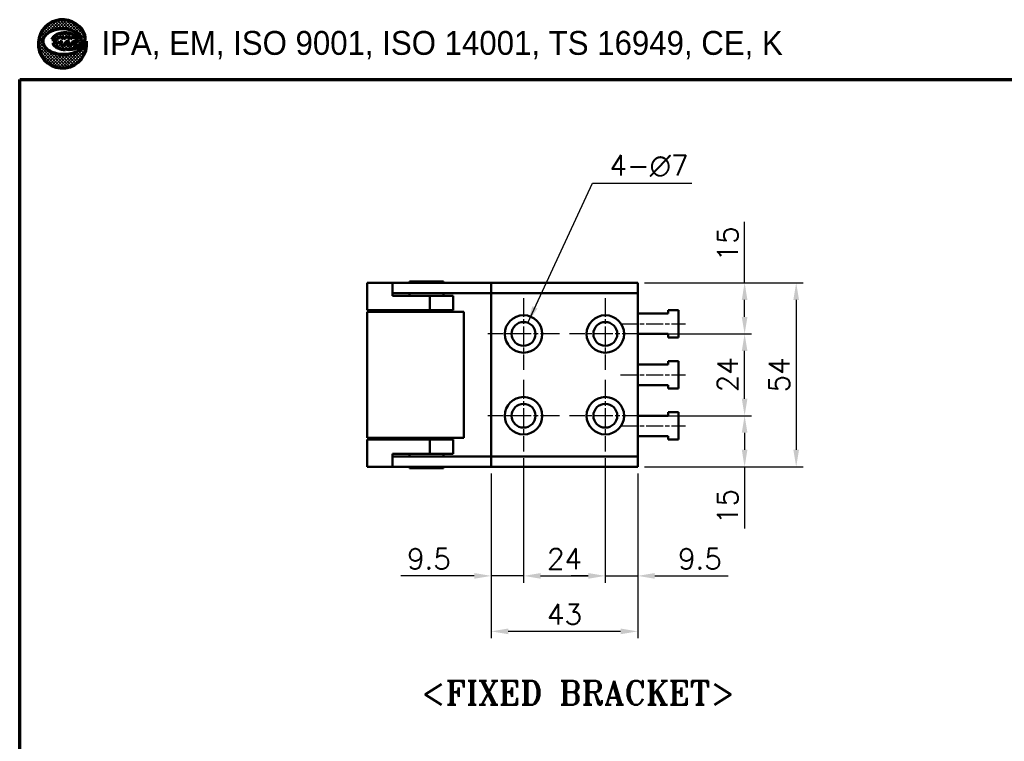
# Model space of a CAD drawing. Header units: millimetres. Extents: x 20 to 820, y -661 to 861.
# Tile 7 of 11: x 20 to 309, y 380 to 592. Entities that reach past the tile are written whole.
import ezdxf

# ---------------------------------------------------------------- set-up
doc = ezdxf.new("R2010")
doc.units = ezdxf.units.MM
doc.header["$LTSCALE"] = 2
doc.linetypes.add('CHAIN', pattern=[0.35429999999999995, 0.2362, -0.0295, 0.0591, -0.0295])
doc.layers.get('0').update_dxf_attribs({"lineweight": 25})
for name, color, linetype, lineweight in [('D', 7, 'Continuous', 25), ('경계(ISO)', 7, 'Continuous', 70), ('기호(ISO)', 7, 'Continuous', 25), ('스케치 형상(ISO)', 7, 'Continuous', 25), ('외형선(ISO)', 7, 'Continuous', 50), ('중심 표식(ISO)', 1, 'CHAIN', 25), ('중심선(ISO)', 1, 'CHAIN', 25), ('치수(ISO)', 7, 'Continuous', 25)]:
    doc.layers.add(name, color=color, linetype=linetype, lineweight=lineweight)
doc.styles.add('주 문자 (ISO)', font='tahoma.ttf')
doc.styles.add('한신치수', font='RomanS.shx')
doc.dimstyles.new('한신체인', dxfattribs={"dimscale": 2, "dimtxt": 3, "dimasz": 2.5, "dimexe": 1, "dimexo": 1, "dimgap": 1, "dimtad": 1, "dimrnd": 1e-08, "dimdsep": 46, "dimtxsty": '한신치수', "dimcen": 0.09, "dimdle": 10, "dimclrd": 3, "dimclre": 3, "dimclrt": 3, "dimazin": 2, "dimtfac": 1.168400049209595, "dimtmove": 0, "dimatfit": 3, "dimfxl": 0, "dimtolj": 1, "dimlwd": -1, "dimlwe": -1, "dimarcsym": 0})
doc.dimstyles.new('한신체인$7', dxfattribs={"dimscale": 2, "dimtxt": 3, "dimasz": 2.5, "dimexe": 1, "dimexo": 1, "dimgap": 1, "dimtad": 1, "dimrnd": 1e-08, "dimdsep": 46, "dimtxsty": '한신치수', "dimcen": 0.09, "dimdle": 10, "dimclrd": 3, "dimclre": 3, "dimclrt": 3, "dimazin": 2, "dimtfac": 1.168400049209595, "dimtmove": 0, "dimatfit": 3, "dimfxl": 0, "dimtolj": 1, "dimlwd": 25, "dimlwe": -1, "dimarcsym": 0})
pattern_1 = [(45, (0, 0), (-0.2245064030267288, 0.2245064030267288), []), (135, (0, 0), (-0.2245064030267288, -0.2245064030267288), [])]

# ---------------------------------------------------------------- blocks, each defined once
blk = doc.blocks.new('경계 도면틀')
at = {"layer": '경계(ISO)', "lineweight": 25}
h = blk.add_hatch(dxfattribs=at)
h.set_pattern_fill('ANSI37', color=256, scale=2.54, style=0)
h.set_pattern_definition(pattern_1)
edge = h.paths.add_edge_path()
edge.add_line((19.81047347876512, 292.6326418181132), (19.79857092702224, 292.6207392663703))
edge.add_arc((18.15139350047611, 292.930926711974), 1.676129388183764, 308.7112019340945, 349.3352671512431, ccw=False)
edge.add_arc((16.63447834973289, 294.8235878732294), 4.101659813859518, 285.46382553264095, 308.7112019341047, ccw=False)
edge.add_arc((16.43263097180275, 295.5532145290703), 4.858691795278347, 262.9720148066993, 285.4638255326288, ccw=False)
edge.add_arc((16.31207947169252, 294.5753501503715), 3.873424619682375, 233.28355094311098, 262.9720148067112, ccw=False)
edge.add_arc((14.91409908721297, 292.7009388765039), 1.535098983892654, 191.6245673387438, 233.2835509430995, ccw=False)
edge.add_arc((14.52716886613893, 292.6213405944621), 1.140066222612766, 142.7466208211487, 191.6245673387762, ccw=False)
edge.add_arc((15.6426153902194, 291.7730315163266), 2.541440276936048, 113.76810811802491, 142.7466208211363, ccw=False)
edge.add_arc((16.14456292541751, 290.633246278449), 3.786856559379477, 96.1155883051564, 113.76810811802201, ccw=False)
edge.add_arc((16.2152321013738, 289.9736765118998), 4.450201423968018, 76.12566468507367, 96.115588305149, ccw=False)
edge.add_arc((16.55634841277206, 291.3547160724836), 3.027657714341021, 46.815064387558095, 76.1256646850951, ccw=False)
edge.add_arc((17.71128142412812, 292.585242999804), 1.340036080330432, 0.5476667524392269, 46.81506438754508, ccw=False)
edge.add_arc((18.4783183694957, 292.5925750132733), 0.5729640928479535, -90, 0.5476667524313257, ccw=False)
edge.add_line((18.4783183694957, 292.0196109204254), (18.03365811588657, 292.0196109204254))
edge.add_line((18.03365811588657, 292.0196109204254), (18.23838297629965, 292.3000615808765))
edge.add_arc((18.01534613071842, 292.3863306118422), 0.2391396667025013, 338.8538918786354, 505.8085891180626)
edge.add_line((17.8175382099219, 292.5207173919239), (17.47709640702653, 292.0196109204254))
edge.add_line((17.47709640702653, 292.0196109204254), (17.03243615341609, 292.0196109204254))
edge.add_line((17.03243615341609, 292.0196109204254), (17.23716101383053, 292.3000615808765))
edge.add_arc((17.01138058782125, 292.3810180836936), 0.2398556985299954, 340.274045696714, 505.808589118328)
edge.add_line((16.8129803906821, 292.51580724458), (16.47587444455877, 292.0196109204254))
edge.add_line((16.47587444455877, 292.0196109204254), (15.99292660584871, 292.0196109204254))
edge.add_line((15.99292660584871, 292.0196109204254), (16.22391209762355, 292.3360357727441))
edge.add_arc((16.01502655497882, 292.3684582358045), 0.2113868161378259, 351.1771591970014, 476.5650511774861)
edge.add_arc((15.51976706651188, 292.8580716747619), 0.5009055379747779, 270.5301886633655, 323.1301023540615, ccw=False)
edge.add_line((15.52440214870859, 292.3571875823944), (14.91364773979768, 292.3543617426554))
edge.add_arc((15.39018631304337, 292.3399047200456), 0.4767578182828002, 178.2623182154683, 231.3171514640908)
edge.add_arc((17.01802832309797, 294.3730306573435), 3.081267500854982, 231.3171514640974, 242.4725885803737)
edge.add_arc((16.51978772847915, 293.4170363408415), 2.00322815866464, 242.4725885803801, 275.756318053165)
edge.add_arc((16.86749715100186, 289.9677466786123), 1.463542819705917, 86.25628827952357, 95.7563180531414, ccw=False)
edge.add_arc((17.19248622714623, 294.934474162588), 3.513805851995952, 266.2562882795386, 298.2348941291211)
edge.add_arc((18.16148453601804, 293.1299397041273), 1.465562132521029, 298.2348941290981, 385.769475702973)
edge.add_arc((16.28821602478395, 292.2255972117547), 3.545699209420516, 25.76947570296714, 366.5920624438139)
h = blk.add_hatch(dxfattribs=at)
h.set_pattern_fill('ANSI37', color=256, scale=2.54, style=0)
h.set_pattern_definition(pattern_1)
edge = h.paths.add_edge_path()
edge.add_line((18.12690101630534, 293.4330375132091), (17.86168296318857, 293.5849738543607))
edge.add_line((17.86168296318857, 293.5849738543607), (17.55212519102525, 293.7046355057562))
edge.add_line((17.55212519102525, 293.7046355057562), (17.21016339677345, 293.7872145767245))
edge.add_line((17.21016339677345, 293.7872145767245), (16.84735151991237, 293.8303349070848))
edge.add_line((16.84735151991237, 293.8303349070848), (16.47693664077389, 293.8318709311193))
edge.add_line((16.47693664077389, 293.8318709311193), (16.11334314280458, 293.7919596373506))
edge.add_line((16.11334314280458, 293.7919596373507), (15.76927683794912, 293.7121175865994))
edge.add_line((15.76927683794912, 293.7121175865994), (15.45785061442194, 293.5954467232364))
edge.add_line((15.45785061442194, 293.5954467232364), (15.18811167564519, 293.4454642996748))
edge.add_line((15.18811167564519, 293.4454642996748), (14.9722938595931, 293.2682444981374))
edge.add_line((14.9722938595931, 293.2682444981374), (14.81725830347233, 293.0699836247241))
edge.add_line((14.81725830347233, 293.0699836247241), (14.72882466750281, 292.8580904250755))
edge.add_line((14.72882466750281, 292.8580904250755), (15.31139322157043, 292.8580904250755))
edge.add_arc((15.31139322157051, 293.1672913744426), 0.3092009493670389, 270, 320.7035197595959)
edge.add_arc((15.9599786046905, 292.7189499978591), 0.4809270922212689, 103.32792332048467, 148.3279233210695, ccw=False)
edge.add_arc((15.95955378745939, 292.7207431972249), 0.4790842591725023, 18.736508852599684, 103.32792332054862, ccw=False)
edge.add_arc((16.95684854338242, 292.579809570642), 0.6184018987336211, 106.526616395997, 151.5266163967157, ccw=False)
edge.add_arc((16.93057143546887, 292.6683685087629), 0.5260267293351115, 23.55147854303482, 106.5266163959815, ccw=False)
edge.add_line((17.41278089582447, 292.8785545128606), (17.41775811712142, 292.8835317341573))
edge.add_arc((17.90371058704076, 292.6092919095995), 0.5579939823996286, 62.412483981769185, 150.5624563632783, ccw=False)
edge.add_arc((17.85725572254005, 292.5203847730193), 0.6583061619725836, 8.858454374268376, 62.41248398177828, ccw=False)
edge.add_arc((18.54638145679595, 292.6277870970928), 0.03913884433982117, 188.8584543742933, 372.6514405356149)
edge.add_line((18.584570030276, 292.6363592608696), (18.57203873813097, 292.8417184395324))
edge.add_line((18.57203873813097, 292.8417184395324), (18.48890675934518, 293.0542456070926))
edge.add_line((18.48890675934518, 293.0542456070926), (18.37573150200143, 293.2046875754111))
edge.add_line((18.37573150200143, 293.2046875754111), (18.26005146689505, 293.3203676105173))
edge.add_line((18.26005146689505, 293.3203676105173), (18.12690101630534, 293.4330375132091))
at = {"color": 7}
for p, q in [((17.41278089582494, 292.8785545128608), (17.41775811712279, 292.8835317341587)), ((18.37573150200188, 293.2046875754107), (18.26005146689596, 293.3203676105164)), ((19.79857092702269, 292.6207392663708), (19.81047347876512, 292.6326418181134)), ((19.80798373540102, 292.6536371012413), (19.80493556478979, 292.6566852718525))]:
    blk.add_line(p, q, dxfattribs=at)
at = {"layer": 'D', "color": 7}
for p, q in [((15.18811167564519, 293.4454642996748), (14.9722938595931, 293.2682444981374)), ((15.45785061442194, 293.5954467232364), (15.18811167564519, 293.4454642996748)), ((15.76927683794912, 293.7121175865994), (15.45785061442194, 293.5954467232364)), ((16.11334314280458, 293.7919596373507), (15.76927683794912, 293.7121175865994)), ((16.47693664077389, 293.8318709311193), (16.11334314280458, 293.7919596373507)), ((16.84735151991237, 293.8303349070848), (16.47693664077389, 293.8318709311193)), ((17.21016339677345, 293.7872145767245), (16.84735151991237, 293.8303349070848)), ((17.55212519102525, 293.7046355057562), (17.21016339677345, 293.7872145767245)), ((17.86168296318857, 293.5849738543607), (17.55212519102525, 293.7046355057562)), ((18.12690101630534, 293.4330375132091), (17.86168296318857, 293.5849738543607)), ((18.33889979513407, 293.2536473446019), (18.12690101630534, 293.4330375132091)), ((14.81725830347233, 293.0699836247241), (14.72882466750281, 292.8580904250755)), ((14.72882466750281, 292.8580904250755), (15.31139322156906, 292.8580904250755)), ((14.9722938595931, 293.2682444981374), (14.81725830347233, 293.0699836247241)), ((14.91364773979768, 292.3543617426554), (15.51976706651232, 292.3571661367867)), ((16.22391209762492, 292.3360357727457), (15.99292660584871, 292.0196109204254)), ((15.99292660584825, 292.0196109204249), (16.22247980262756, 292.3340736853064)), ((15.99292660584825, 292.0196109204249), (16.47587444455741, 292.0196109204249)), ((15.99292660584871, 292.0196109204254), (16.47587444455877, 292.0196109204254)), ((16.47587444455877, 292.0196109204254), (16.81298039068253, 292.51580724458)), ((16.47587444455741, 292.0196109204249), (16.81298039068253, 292.5158072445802)), ((17.03243615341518, 292.0196109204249), (17.23716101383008, 292.3000615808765)), ((17.23716101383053, 292.3000615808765), (17.03243615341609, 292.0196109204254)), ((17.03243615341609, 292.0196109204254), (17.47709640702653, 292.0196109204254)), ((17.03243615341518, 292.0196109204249), (17.47709640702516, 292.0196109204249)), ((17.47709640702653, 292.0196109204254), (17.81753820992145, 292.5207173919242)), ((17.47709640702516, 292.0196109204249), (17.81753820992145, 292.5207173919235)), ((18.03365811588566, 292.0196109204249), (18.23838297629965, 292.3000615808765)), ((18.23838297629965, 292.3000615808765), (18.03365811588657, 292.0196109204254)), ((18.03365811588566, 292.0196109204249), (18.47831836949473, 292.0196109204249)), ((18.03365811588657, 292.0196109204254), (18.47831836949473, 292.0196109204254)), ((18.48890675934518, 293.0542456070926), (18.33889979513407, 293.2536473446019)), ((18.57203873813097, 292.8417184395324), (18.48890675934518, 293.0542456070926)), ((18.58532897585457, 292.6239218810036), (18.57203873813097, 292.8417184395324))]:
    blk.add_line(p, q, dxfattribs=at)
for centre, radius, start, end in [((16.28821602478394, 292.2255972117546), 3.545699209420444, 25.76947570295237, 187.1352691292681), ((15.64261539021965, 291.7730315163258), 2.541440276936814, 113.7681081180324, 142.7466208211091), ((16.14456292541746, 290.6332462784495), 3.786856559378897, 96.11558830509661, 113.7681081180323), ((16.21523210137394, 289.973676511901), 4.450201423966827, 76.12566468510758, 96.1155883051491), ((16.55634841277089, 291.3547160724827), 3.027657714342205, 46.81506438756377, 76.12566468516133), ((17.71128142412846, 292.5852429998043), 1.340036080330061, 0.5476667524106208, 46.81506438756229), ((18.16148453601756, 293.1299397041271), 1.465562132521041, 298.2348941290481, 25.76947570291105), ((14.52716886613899, 292.6213405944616), 1.140066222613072, 142.7466208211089, 191.6245673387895), ((14.91409908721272, 292.7009388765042), 1.535098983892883, 191.6245673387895, 233.2835509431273), ((15.39018631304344, 292.3399047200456), 0.4767578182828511, 178.2623182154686, 231.3171514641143), ((15.31139322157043, 293.1672913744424), 0.3092009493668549, 270, 320.7035197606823), ((15.51976706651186, 292.8580716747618), 0.5009055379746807, 270, 323.1301023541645), ((15.95997860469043, 292.7189499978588), 0.4809270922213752, 103.3279233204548, 148.327923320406), ((15.95955378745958, 292.720743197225), 0.4790842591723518, 18.73650885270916, 103.3279233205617), ((16.01502655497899, 292.3684582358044), 0.2113868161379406, 351.1771591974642, 116.5650511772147), ((16.95684854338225, 292.5798095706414), 0.618401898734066, 106.526616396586, 151.5266163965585), ((16.93057143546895, 292.6683685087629), 0.5260267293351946, 23.0863403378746, 106.5266163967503), ((17.01138058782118, 292.3810180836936), 0.2398556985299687, 340.2740456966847, 145.808589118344), ((17.90371058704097, 292.6092919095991), 0.5579939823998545, 62.4124839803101, 152.4124839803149), ((17.87055481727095, 292.519567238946), 0.5779998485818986, 142.8269931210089, 142.964700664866), ((17.87055481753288, 292.519567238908), 0.577999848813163, 142.0988733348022, 142.8269931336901), ((18.01534613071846, 292.3863306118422), 0.239139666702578, 338.8538918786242, 145.8085891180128), ((17.84055662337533, 292.5050791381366), 0.02782808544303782, 137.4026501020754, 145.8085891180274), ((17.85725572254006, 292.5203847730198), 0.658306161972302, 8.858454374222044, 62.41248398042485), ((18.47831836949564, 292.5925750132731), 0.5729640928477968, 270, 0.54766675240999), ((18.54638145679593, 292.6277870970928), 0.03913884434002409, 188.8584543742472, 354.3324300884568), ((18.15139350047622, 292.9309267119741), 1.676129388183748, 308.7112019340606, 350.9063464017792), ((16.3120794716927, 294.5753501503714), 3.873424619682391, 233.283550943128, 262.9720148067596), ((17.01802832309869, 294.3730306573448), 3.081267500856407, 231.317151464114, 242.4725885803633), ((16.51978772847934, 293.417036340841), 2.003228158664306, 242.4725885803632, 275.7563180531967), ((16.43263097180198, 295.5532145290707), 4.858691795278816, 262.9720148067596, 285.4638255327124), ((16.86749715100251, 289.9677466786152), 1.463542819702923, 86.2562882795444, 95.75631805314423), ((17.19248622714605, 294.9344741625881), 3.513805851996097, 266.2562882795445, 298.2348941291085), ((16.63447834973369, 294.823587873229), 4.101659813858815, 285.4638255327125, 308.7112019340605)]:
    blk.add_arc(centre, radius, start, end, dxfattribs=at)
at = {"layer": '경계(ISO)'}
for p, q in [((15.18811167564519, 293.4454642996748), (14.9722938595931, 293.2682444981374)), ((15.45785061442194, 293.5954467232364), (15.18811167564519, 293.4454642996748)), ((15.76927683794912, 293.7121175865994), (15.45785061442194, 293.5954467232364)), ((16.11334314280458, 293.7919596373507), (15.76927683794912, 293.7121175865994)), ((16.47693664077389, 293.8318709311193), (16.11334314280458, 293.7919596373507)), ((16.84735151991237, 293.8303349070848), (16.47693664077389, 293.8318709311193)), ((17.21016339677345, 293.7872145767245), (16.84735151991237, 293.8303349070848)), ((17.55212519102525, 293.7046355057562), (17.21016339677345, 293.7872145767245)), ((17.86168296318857, 293.5849738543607), (17.55212519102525, 293.7046355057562)), ((18.12690101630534, 293.4330375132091), (17.86168296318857, 293.5849738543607)), ((18.26005146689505, 293.3203676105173), (18.12690101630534, 293.4330375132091)), ((14.81725830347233, 293.0699836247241), (14.72882466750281, 292.8580904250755)), ((14.72882466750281, 292.8580904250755), (15.31139322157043, 292.8580904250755)), ((14.9722938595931, 293.2682444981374), (14.81725830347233, 293.0699836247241)), ((15.52440214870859, 292.3571875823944), (14.91364773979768, 292.3543617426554)), ((15.99292660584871, 292.0196109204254), (16.22391209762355, 292.3360357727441)), ((16.47587444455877, 292.0196109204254), (15.99292660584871, 292.0196109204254)), ((16.81298039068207, 292.51580724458), (16.47587444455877, 292.0196109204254)), ((17.03243615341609, 292.0196109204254), (17.23716101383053, 292.3000615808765)), ((17.47709640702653, 292.0196109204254), (17.03243615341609, 292.0196109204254)), ((17.41278089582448, 292.8785545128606), (17.41775811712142, 292.8835317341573)), ((17.81753820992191, 292.5207173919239), (17.47709640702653, 292.0196109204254)), ((18.03365811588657, 292.0196109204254), (18.23838297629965, 292.3000615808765)), ((18.47831836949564, 292.0196109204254), (18.03365811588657, 292.0196109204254)), ((18.37573150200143, 293.2046875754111), (18.26005146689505, 293.3203676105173)), ((18.48890675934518, 293.0542456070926), (18.37573150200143, 293.2046875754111)), ((18.57203873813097, 292.8417184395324), (18.48890675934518, 293.0542456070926)), ((18.58457003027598, 292.6363592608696), (18.57203873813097, 292.8417184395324)), ((19.81047347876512, 292.6326418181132), (19.79857092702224, 292.6207392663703)), ((10, 10), (9.999999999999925, 287)), ((9.999999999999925, 287), (190, 287))]:
    blk.add_line(p, q, dxfattribs=at)
for centre, radius, start, end in [((16.28821602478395, 292.2255972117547), 3.545699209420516, 25.76947570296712, 187.1352691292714), ((15.6426153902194, 291.7730315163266), 2.541440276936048, 113.7681081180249, 142.7466208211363), ((16.14456292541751, 290.633246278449), 3.786856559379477, 96.11558830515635, 113.7681081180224), ((16.2152321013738, 289.9736765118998), 4.450201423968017, 76.12566468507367, 96.11558830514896), ((16.55634841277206, 291.3547160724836), 3.027657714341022, 46.81506438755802, 76.12566468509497), ((17.71128142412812, 292.585242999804), 1.340036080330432, 0.5476667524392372, 46.81506438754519), ((18.16148453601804, 293.1299397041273), 1.465562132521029, 298.2348941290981, 25.769475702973), ((16.28821602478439, 292.2255972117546), 3.545699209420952, 187.1352691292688, 6.592062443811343), ((14.52716886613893, 292.6213405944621), 1.140066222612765, 142.7466208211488, 191.6245673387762), ((14.91409908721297, 292.7009388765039), 1.535098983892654, 191.6245673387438, 233.2835509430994), ((15.39018631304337, 292.3399047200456), 0.4767578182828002, 178.2623182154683, 231.3171514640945), ((15.31139322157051, 293.1672913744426), 0.3092009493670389, 270, 320.7035197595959), ((15.51976706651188, 292.8580716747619), 0.5009055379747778, 270.5301886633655, 323.1301023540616), ((15.9599786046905, 292.7189499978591), 0.4809270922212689, 103.3279233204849, 148.3279233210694), ((15.95955378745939, 292.7207431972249), 0.4790842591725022, 18.7365088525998, 103.3279233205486), ((16.01502655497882, 292.3684582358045), 0.211386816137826, 351.1771591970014, 116.5650511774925), ((16.95684854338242, 292.579809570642), 0.618401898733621, 106.5266163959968, 151.5266163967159), ((16.93057143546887, 292.6683685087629), 0.5260267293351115, 23.5514785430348, 106.5266163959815), ((17.01138058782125, 292.3810180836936), 0.2398556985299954, 340.274045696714, 145.8085891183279), ((17.90371058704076, 292.6092919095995), 0.5579939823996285, 62.41248398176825, 150.5624563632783), ((18.01534613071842, 292.3863306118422), 0.2391396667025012, 338.8538918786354, 145.8085891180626), ((17.85725572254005, 292.5203847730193), 0.6583061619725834, 8.858454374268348, 62.41248398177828), ((18.4783183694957, 292.5925750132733), 0.5729640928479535, 270, 0.5476667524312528), ((18.54638145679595, 292.6277870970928), 0.03913884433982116, 188.8584543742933, 12.65144053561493), ((18.15139350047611, 292.930926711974), 1.676129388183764, 308.7112019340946, 349.3352671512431), ((16.31207947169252, 294.5753501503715), 3.873424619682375, 233.2835509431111, 262.9720148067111), ((17.01802832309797, 294.3730306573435), 3.081267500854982, 231.3171514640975, 242.4725885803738), ((16.51978772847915, 293.4170363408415), 2.00322815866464, 242.4725885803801, 275.7563180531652), ((16.43263097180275, 295.5532145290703), 4.858691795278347, 262.9720148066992, 285.4638255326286), ((16.86749715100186, 289.9677466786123), 1.463542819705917, 86.25628827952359, 95.75631805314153), ((17.19248622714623, 294.934474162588), 3.513805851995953, 266.2562882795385, 298.2348941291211), ((16.63447834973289, 294.8235878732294), 4.101659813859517, 285.463825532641, 308.7112019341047)]:
    blk.add_arc(centre, radius, start, end, dxfattribs=at)
at = {"layer": '경계(ISO)', "insert": (21.99999999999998, 292.0408560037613), "char_height": 3.499999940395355, "attachment_point": 4, "style": '주 문자 (ISO)'}
blk.add_mtext('\\f굴림|b0|i0;\\H3.5000;IPA, EM, ISO 9001, ISO 14001, TS 16949, CE, K', dxfattribs=at)
blk = doc.blocks.new('FIX BRACKET')
at = {"layer": '기호(ISO)', "color": 2, "insert": (-25.48947811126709, 1.857273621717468), "char_height": 3.499999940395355, "attachment_point": 1, "style": '주 문자 (ISO)'}
blk.add_mtext('\\fRomanT|b0|i0;\\H3.5000;<FIXED BRACKET>', dxfattribs=at)
blk = doc.blocks.new('*D28')
at = {"layer": 'Defpoints', "color": 0, "transparency": 16777216}
for p in [(158.4415036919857, 460.3260997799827), (201.4415036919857, 460.3260997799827), (158.4415036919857, 412.0391248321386)]:
    blk.add_point(p, dxfattribs=at)
at = {"layer": '치수(ISO)', "color": 3, "transparency": 16777216}
for p, q in [((158.4415036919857, 458.3260997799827), (158.4415036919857, 410.0391248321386)), ((201.4415036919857, 458.3260997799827), (201.4415036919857, 410.0391248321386)), ((196.4415036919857, 412.0391248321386), (163.4415036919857, 412.0391248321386))]:
    blk.add_line(p, q, dxfattribs=at)
for points in [[(163.4415036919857, 412.8724581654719), (163.4415036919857, 411.2057914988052), (158.4415036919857, 412.0391248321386)], [(196.4415036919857, 412.8724581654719), (196.4415036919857, 411.2057914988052), (201.4415036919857, 412.0391248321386)]]:
    blk.add_solid(points, dxfattribs=at)
at = {"layer": '치수(ISO)', "color": 3, "transparency": 16777216, "insert": (179.9415036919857, 417.0391248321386), "char_height": 6, "attachment_point": 5, "style": '한신치수'}
blk.add_mtext('\\A1;43', dxfattribs=at)
blk = doc.blocks.new('*D29')
at = {"layer": 'Defpoints', "color": 0, "transparency": 16777216}
for p in [(201.4415036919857, 514.3260997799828), (201.4415036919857, 460.3260997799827), (247.9843412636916, 460.3260997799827)]:
    blk.add_point(p, dxfattribs=at)
at = {"layer": '치수(ISO)', "color": 3, "transparency": 16777216}
for p, q in [((203.4415036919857, 514.3260997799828), (249.9843412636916, 514.3260997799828)), ((247.9843412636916, 509.3260997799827), (247.9843412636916, 465.3260997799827)), ((203.4415036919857, 460.3260997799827), (249.9843412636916, 460.3260997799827))]:
    blk.add_line(p, q, dxfattribs=at)
for points in [[(247.1510079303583, 509.3260997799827), (248.817674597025, 509.3260997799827), (247.9843412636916, 514.3260997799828)], [(247.1510079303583, 465.3260997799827), (248.817674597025, 465.3260997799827), (247.9843412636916, 460.3260997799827)]]:
    blk.add_solid(points, dxfattribs=at)
at = {"layer": '치수(ISO)', "color": 3, "transparency": 16777216, "insert": (242.9843412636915, 487.3260997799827), "char_height": 6, "attachment_point": 5, "rotation": 90, "style": '한신치수'}
blk.add_mtext('\\A1;54', dxfattribs=at)
blk = doc.blocks.new('*D50')
at = {"layer": 'Defpoints', "color": 0, "transparency": 16777216}
for p in [(167.9415036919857, 464.8260997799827), (158.4415036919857, 460.3260997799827), (167.9415036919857, 428.3260997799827)]:
    blk.add_point(p, dxfattribs=at)
at = {"layer": '치수(ISO)', "color": 3, "transparency": 16777216}
for p, q in [((167.9415036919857, 462.8260997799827), (167.9415036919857, 426.3260997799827)), ((158.4415036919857, 458.3260997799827), (158.4415036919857, 426.3260997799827)), ((153.4415036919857, 428.3260997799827), (131.8700751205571, 428.3260997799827)), ((167.9415036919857, 428.3260997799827), (158.4415036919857, 428.3260997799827)), ((172.9415036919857, 428.3260997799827), (177.9415036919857, 428.3260997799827))]:
    blk.add_line(p, q, dxfattribs=at)
for points in [[(153.4415036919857, 429.159433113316), (153.4415036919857, 427.4927664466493), (158.4415036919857, 428.3260997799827)], [(172.9415036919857, 429.159433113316), (172.9415036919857, 427.4927664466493), (167.9415036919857, 428.3260997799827)]]:
    blk.add_solid(points, dxfattribs=at)
at = {"layer": '치수(ISO)', "color": 3, "transparency": 16777216, "insert": (140.1557894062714, 433.3260997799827), "char_height": 6, "attachment_point": 5, "style": '한신치수'}
blk.add_mtext('\\A1;9.5', dxfattribs=at)
blk = doc.blocks.new('*D51')
at = {"layer": 'Defpoints', "color": 0, "transparency": 16777216}
for p in [(167.9415036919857, 464.8260997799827), (191.9415036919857, 464.8260997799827), (191.9415036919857, 428.3260997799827)]:
    blk.add_point(p, dxfattribs=at)
at = {"layer": '치수(ISO)', "color": 3, "transparency": 16777216}
for p, q in [((167.9415036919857, 462.8260997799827), (167.9415036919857, 426.3260997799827)), ((191.9415036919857, 462.8260997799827), (191.9415036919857, 426.3260997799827)), ((172.9415036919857, 428.3260997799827), (186.9415036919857, 428.3260997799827))]:
    blk.add_line(p, q, dxfattribs=at)
for points in [[(172.9415036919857, 429.159433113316), (172.9415036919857, 427.4927664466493), (167.9415036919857, 428.3260997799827)], [(186.9415036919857, 429.159433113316), (186.9415036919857, 427.4927664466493), (191.9415036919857, 428.3260997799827)]]:
    blk.add_solid(points, dxfattribs=at)
at = {"layer": '치수(ISO)', "color": 3, "transparency": 16777216, "insert": (179.9615036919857, 433.3260997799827), "char_height": 6, "attachment_point": 5, "style": '한신치수'}
blk.add_mtext('\\A1;24', dxfattribs=at)
blk = doc.blocks.new('*D52')
at = {"layer": 'Defpoints', "color": 0, "transparency": 16777216}
for p in [(191.9415036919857, 464.8260997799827), (201.4415036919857, 460.3260997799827), (201.4415036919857, 428.3260997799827)]:
    blk.add_point(p, dxfattribs=at)
at = {"layer": '치수(ISO)', "color": 3, "transparency": 16777216}
for p, q in [((191.9415036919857, 462.8260997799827), (191.9415036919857, 426.3260997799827)), ((201.4415036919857, 458.3260997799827), (201.4415036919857, 426.3260997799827)), ((186.9415036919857, 428.3260997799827), (181.9415036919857, 428.3260997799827)), ((191.9415036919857, 428.3260997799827), (201.4415036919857, 428.3260997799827)), ((206.4415036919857, 428.3260997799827), (228.0129322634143, 428.3260997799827))]:
    blk.add_line(p, q, dxfattribs=at)
for points in [[(186.9415036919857, 429.159433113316), (186.9415036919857, 427.4927664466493), (191.9415036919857, 428.3260997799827)], [(206.4415036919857, 429.159433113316), (206.4415036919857, 427.4927664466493), (201.4415036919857, 428.3260997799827)]]:
    blk.add_solid(points, dxfattribs=at)
at = {"layer": '치수(ISO)', "color": 3, "transparency": 16777216, "insert": (219.7272179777, 433.3260997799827), "char_height": 6, "attachment_point": 5, "style": '한신치수'}
blk.add_mtext('\\A1;9.5', dxfattribs=at)
blk = doc.blocks.new('*D53')
at = {"layer": 'Defpoints', "color": 0, "transparency": 16777216}
for p in [(202.4415036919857, 475.3260997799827), (232.8367316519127, 475.3260997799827), (201.4415036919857, 460.3260997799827)]:
    blk.add_point(p, dxfattribs=at)
at = {"layer": '치수(ISO)', "color": 3, "transparency": 16777216}
for p, q in [((204.4415036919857, 475.3260997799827), (234.8367316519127, 475.3260997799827)), ((232.8367316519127, 470.3260997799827), (232.8367316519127, 465.3260997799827)), ((203.4415036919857, 460.3260997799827), (234.8367316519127, 460.3260997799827)), ((232.8367316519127, 460.3260997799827), (232.8367316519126, 442.2703804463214))]:
    blk.add_line(p, q, dxfattribs=at)
for points in [[(232.0033983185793, 470.3260997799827), (233.670064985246, 470.3260997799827), (232.8367316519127, 475.3260997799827)], [(232.0033983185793, 465.3260997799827), (233.670064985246, 465.3260997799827), (232.8367316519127, 460.3260997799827)]]:
    blk.add_solid(points, dxfattribs=at)
at = {"layer": '치수(ISO)', "color": 3, "transparency": 16777216, "insert": (227.8367316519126, 448.6989518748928), "char_height": 6, "attachment_point": 5, "rotation": 90, "style": '한신치수'}
blk.add_mtext('\\A1;15', dxfattribs=at)
blk = doc.blocks.new('*D54')
at = {"layer": 'Defpoints', "color": 0, "transparency": 16777216}
for p in [(202.4415036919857, 499.3260997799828), (232.8367316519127, 499.3260997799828), (202.4415036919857, 475.3260997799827)]:
    blk.add_point(p, dxfattribs=at)
at = {"layer": '치수(ISO)', "color": 3, "transparency": 16777216}
for p, q in [((204.4415036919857, 499.3260997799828), (234.8367316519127, 499.3260997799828)), ((232.8367316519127, 480.3260997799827), (232.8367316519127, 494.3260997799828)), ((204.4415036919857, 475.3260997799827), (234.8367316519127, 475.3260997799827))]:
    blk.add_line(p, q, dxfattribs=at)
for points in [[(232.0033983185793, 494.3260997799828), (233.670064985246, 494.3260997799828), (232.8367316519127, 499.3260997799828)], [(232.0033983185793, 480.3260997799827), (233.670064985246, 480.3260997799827), (232.8367316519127, 475.3260997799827)]]:
    blk.add_solid(points, dxfattribs=at)
at = {"layer": '치수(ISO)', "color": 3, "transparency": 16777216, "insert": (227.8367316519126, 487.3460997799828), "char_height": 6, "attachment_point": 5, "rotation": 90, "style": '한신치수'}
blk.add_mtext('\\A1;24', dxfattribs=at)
blk = doc.blocks.new('*D55')
at = {"layer": 'Defpoints', "color": 0, "transparency": 16777216}
for p in [(201.4415036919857, 514.3260997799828), (232.8367316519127, 514.3260997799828), (202.4415036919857, 499.3260997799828)]:
    blk.add_point(p, dxfattribs=at)
at = {"layer": '치수(ISO)', "color": 3, "transparency": 16777216}
for p, q in [((232.8367316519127, 514.3260997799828), (232.8367316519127, 532.1832426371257)), ((203.4415036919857, 514.3260997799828), (234.8367316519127, 514.3260997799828)), ((232.8367316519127, 504.3260997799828), (232.8367316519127, 509.3260997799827)), ((204.4415036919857, 499.3260997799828), (234.8367316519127, 499.3260997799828))]:
    blk.add_line(p, q, dxfattribs=at)
for points in [[(232.0033983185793, 509.3260997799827), (233.670064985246, 509.3260997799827), (232.8367316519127, 514.3260997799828)], [(232.0033983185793, 504.3260997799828), (233.670064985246, 504.3260997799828), (232.8367316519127, 499.3260997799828)]]:
    blk.add_solid(points, dxfattribs=at)
at = {"layer": '치수(ISO)', "color": 3, "transparency": 16777216, "insert": (227.8367316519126, 525.7546712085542), "char_height": 6, "attachment_point": 5, "rotation": 90, "style": '한신치수'}
blk.add_mtext('\\A1;15', dxfattribs=at)

msp = doc.modelspace()

# ---------------------------------------------------------------- linework, layer by layer
at = {"layer": '스케치 형상(ISO)', "lineweight": 50}
for p, q in [((158.4415036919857, 511.3260997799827), (201.4415036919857, 511.3260997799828)), ((158.4415036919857, 463.3260997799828), (201.4415036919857, 463.3260997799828))]:
    msp.add_line(p, q, dxfattribs=at)
for centre in [(167.9415036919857, 499.3260997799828), (191.9415036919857, 499.3260997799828), (167.9415036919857, 475.3260997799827), (191.9415036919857, 475.3260997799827)]:
    msp.add_circle(centre, 5.5, dxfattribs=at)
at = {"layer": '외형선(ISO)'}
for p, q in [((134.4415036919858, 514.7260997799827), (144.4415036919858, 514.7260997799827)), ((134.4415036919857, 514.3260997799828), (134.4415036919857, 514.7260997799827)), ((144.4415036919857, 514.3260997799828), (144.4415036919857, 514.7260997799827)), ((121.9929199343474, 506.3260997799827), (121.9929199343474, 514.3260997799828)), ((129.4415036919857, 514.3260997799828), (121.9929199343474, 514.3260997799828)), ((129.4415036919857, 510.5260997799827), (129.4415036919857, 514.3260997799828)), ((129.4415036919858, 514.3260997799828), (139.4415036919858, 514.3260997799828)), ((158.4415036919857, 514.3260997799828), (139.4415036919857, 514.3260997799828)), ((158.4415036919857, 460.3260997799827), (158.4415036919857, 514.3260997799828)), ((201.4415036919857, 514.3260997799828), (158.4415036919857, 514.3260997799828)), ((201.4415036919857, 514.3260997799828), (201.4415036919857, 460.3260997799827)), ((139.4415036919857, 511.3260997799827), (129.4415036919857, 511.3260997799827)), ((139.4415036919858, 510.5260997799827), (129.4415036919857, 510.5260997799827)), ((134.4415036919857, 510.5260997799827), (134.4415036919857, 511.3260997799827)), ((139.4415036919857, 511.3260997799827), (158.4415036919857, 511.3260997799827)), ((139.4415036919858, 510.5260997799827), (140.4415036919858, 510.5260997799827)), ((140.4415036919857, 506.3260997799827), (140.4415036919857, 510.5260997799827)), ((147.2357323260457, 510.5260997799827), (140.4415036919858, 510.5260997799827)), ((144.4415036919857, 510.5260997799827), (144.4415036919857, 511.3260997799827)), ((147.2357323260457, 510.5260997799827), (147.2357323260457, 506.3260997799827)), ((121.9929199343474, 506.3260997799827), (139.4415036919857, 506.3260997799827)), ((140.4415036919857, 506.3260997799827), (139.4415036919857, 506.3260997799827)), ((140.4415036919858, 506.3260997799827), (147.2357323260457, 506.3260997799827)), ((210.4415036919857, 505.3260997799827), (210.4415036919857, 506.3260997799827)), ((210.4415036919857, 506.3260997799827), (213.4415036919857, 506.3260997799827)), ((213.4415036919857, 506.3260997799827), (213.4415036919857, 498.3260997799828)), ((121.9929199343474, 468.8260997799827), (121.9929199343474, 505.8260997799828)), ((140.4415036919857, 505.8260997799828), (121.9929199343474, 505.8260997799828)), ((140.4415036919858, 505.8260997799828), (150.4415036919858, 505.8260997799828)), ((150.4415036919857, 505.8260997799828), (150.4415036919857, 468.8260997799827)), ((201.4415036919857, 505.3260997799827), (210.4415036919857, 505.3260997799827)), ((210.4415036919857, 499.3260997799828), (201.4415036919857, 499.3260997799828)), ((210.4415036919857, 498.3260997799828), (210.4415036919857, 499.3260997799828)), ((213.4415036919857, 498.3260997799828), (210.4415036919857, 498.3260997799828)), ((201.4415036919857, 490.3260997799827), (210.4415036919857, 490.3260997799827)), ((210.4415036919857, 490.3260997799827), (210.4415036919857, 491.3260997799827)), ((210.4415036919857, 491.3260997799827), (213.4415036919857, 491.3260997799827)), ((213.4415036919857, 491.3260997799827), (213.4415036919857, 483.3260997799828)), ((210.4415036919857, 484.3260997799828), (201.4415036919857, 484.3260997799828)), ((210.4415036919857, 483.3260997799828), (210.4415036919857, 484.3260997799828)), ((213.4415036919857, 483.3260997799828), (210.4415036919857, 483.3260997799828)), ((201.4415036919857, 475.3260997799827), (210.4415036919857, 475.3260997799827)), ((210.4415036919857, 475.3260997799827), (210.4415036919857, 476.3260997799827)), ((210.4415036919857, 476.3260997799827), (213.4415036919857, 476.3260997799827)), ((213.4415036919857, 476.3260997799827), (213.4415036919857, 468.3260997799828)), ((140.4415036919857, 468.8260997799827), (121.9929199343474, 468.8260997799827)), ((121.9929199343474, 460.3260997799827), (121.9929199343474, 468.3260997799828)), ((121.9929199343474, 468.3260997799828), (139.4415036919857, 468.3260997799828)), ((140.4415036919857, 468.3260997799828), (139.4415036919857, 468.3260997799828)), ((140.4415036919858, 468.8260997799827), (150.4415036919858, 468.8260997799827)), ((140.4415036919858, 468.3260997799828), (147.2357323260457, 468.3260997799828)), ((140.4415036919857, 468.3260997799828), (140.4415036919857, 464.1260997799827)), ((147.2357323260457, 464.1260997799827), (147.2357323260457, 468.3260997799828)), ((210.4415036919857, 469.3260997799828), (201.4415036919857, 469.3260997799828)), ((210.4415036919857, 468.3260997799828), (210.4415036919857, 469.3260997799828)), ((213.4415036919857, 468.3260997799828), (210.4415036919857, 468.3260997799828)), ((139.4415036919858, 464.1260997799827), (129.4415036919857, 464.1260997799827)), ((129.4415036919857, 464.1260997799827), (129.4415036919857, 460.3260997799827)), ((139.4415036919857, 463.3260997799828), (129.4415036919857, 463.3260997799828)), ((134.4415036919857, 463.3260997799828), (134.4415036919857, 464.1260997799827)), ((139.4415036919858, 464.1260997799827), (140.4415036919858, 464.1260997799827)), ((139.4415036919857, 463.3260997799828), (158.4415036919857, 463.3260997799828)), ((147.2357323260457, 464.1260997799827), (140.4415036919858, 464.1260997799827)), ((144.4415036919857, 463.3260997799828), (144.4415036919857, 464.1260997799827)), ((129.4415036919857, 460.3260997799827), (121.9929199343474, 460.3260997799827)), ((129.4415036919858, 460.3260997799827), (139.4415036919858, 460.3260997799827)), ((134.4415036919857, 459.9260997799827), (134.4415036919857, 460.3260997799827)), ((134.4415036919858, 459.9260997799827), (144.4415036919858, 459.9260997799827)), ((158.4415036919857, 460.3260997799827), (139.4415036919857, 460.3260997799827)), ((144.4415036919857, 459.9260997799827), (144.4415036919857, 460.3260997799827)), ((201.4415036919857, 460.3260997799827), (158.4415036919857, 460.3260997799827))]:
    msp.add_line(p, q, dxfattribs=at)
for centre in [(167.9415036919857, 499.3260997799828), (191.9415036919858, 499.3260997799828), (167.9415036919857, 475.3260997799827), (191.9415036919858, 475.3260997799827)]:
    msp.add_circle(centre, 3.5, dxfattribs=at)
at = {"layer": '중심 표식(ISO)', "linetype": 'CHAIN', "ltscale": 11.66757774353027}
for p, q in [((167.9415036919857, 509.8260997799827), (167.9415036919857, 488.8260997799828)), ((191.9415036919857, 509.8260997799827), (191.9415036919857, 488.8260997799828)), ((178.4415036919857, 499.3260997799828), (157.4415036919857, 499.3260997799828)), ((202.4415036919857, 499.3260997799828), (181.4415036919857, 499.3260997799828)), ((167.9415036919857, 485.8260997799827), (167.9415036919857, 464.8260997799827)), ((191.9415036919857, 485.8260997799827), (191.9415036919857, 464.8260997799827)), ((178.4415036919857, 475.3260997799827), (157.4415036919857, 475.3260997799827)), ((202.4415036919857, 475.3260997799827), (181.4415036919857, 475.3260997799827))]:
    msp.add_line(p, q, dxfattribs=at)
at = {"layer": '중심선(ISO)', "linetype": 'CHAIN', "ltscale": 10.55637073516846}
for p, q in [((196.4415036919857, 502.3260997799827), (215.4415036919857, 502.3260997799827)), ((196.4415036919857, 487.3260997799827), (215.4415036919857, 487.3260997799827)), ((196.4415036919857, 472.3260997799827), (215.4415036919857, 472.3260997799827))]:
    msp.add_line(p, q, dxfattribs=at)

# ---------------------------------------------------------------- block references
at = {"xscale": 2, "yscale": 2, "zscale": 2}
for name, p in [('경계 도면틀', (0, 0)), ('FIX BRACKET', (188.8270441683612, 393.8160285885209))]:
    msp.add_blockref(name, p, dxfattribs=at)

# ---------------------------------------------------------------- texts
at = {"layer": '기호(ISO)', "color": 3, "insert": (193.153080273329, 551.7868371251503), "char_height": 6.000000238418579, "width": 26.21028410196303, "attachment_point": 1, "line_spacing_factor": 0.5250000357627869, "style": '한신치수'}
msp.add_mtext('{4-\\fAIGDT|b0|i0;\\H6.0000;n\\fRomanS|b0|i0;\\H6.0000;7}', dxfattribs=at)

# ---------------------------------------------------------------- dimensions: what is measured, and where the dimension line sits
at = {"layer": '치수(ISO)', "color": 3}
for base, p1, p2, angle, override, picture, middle in [((232.8367316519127, 514.3260997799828), (202.4415036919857, 499.3260997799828), (201.4415036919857, 514.3260997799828), 90, {"dimdec": 2, "dimtp": 0, "dimtm": -0, "dimtdec": 2, "dimtofl": 0, "dimatfit": 2}, '*D55', (232.8367316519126, 525.7546712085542)), ((247.9843412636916, 460.3260997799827), (201.4415036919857, 514.3260997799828), (201.4415036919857, 460.3260997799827), 90, {"dimdec": 2, "dimtp": 0, "dimtm": -0, "dimtdec": 2, "dimtofl": 0, "dimatfit": 1}, '*D29', (247.9843412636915, 487.3260997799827)), ((232.8367316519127, 499.3260997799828), (202.4415036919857, 475.3260997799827), (202.4415036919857, 499.3260997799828), 90, {"dimdec": 2, "dimtp": 0, "dimtm": -0, "dimtdec": 2, "dimtofl": 0, "dimatfit": 1}, '*D54', (232.8367316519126, 487.3460997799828)), ((232.8367316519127, 475.3260997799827), (201.4415036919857, 460.3260997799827), (202.4415036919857, 475.3260997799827), 90, {"dimdec": 2, "dimtp": 0, "dimtm": -0, "dimtdec": 2, "dimtofl": 0, "dimatfit": 2}, '*D53', (232.8367316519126, 448.6989518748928)), ((167.9415036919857, 428.3260997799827), (158.4415036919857, 460.3260997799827), (167.9415036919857, 464.8260997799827), 180, {"dimdec": 2, "dimtp": 0, "dimtm": -0, "dimtdec": 2, "dimtofl": 1, "dimatfit": 1}, '*D50', (140.1557894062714, 428.3260997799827)), ((191.9415036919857, 428.3260997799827), (167.9415036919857, 464.8260997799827), (191.9415036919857, 464.8260997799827), 180, {"dimdec": 2, "dimtp": 0, "dimtm": -0, "dimtdec": 2, "dimtofl": 0, "dimatfit": 1}, '*D51', (179.9615036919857, 428.3260997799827)), ((201.4415036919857, 428.3260997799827), (191.9415036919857, 464.8260997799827), (201.4415036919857, 460.3260997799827), 180, {"dimdec": 2, "dimtp": 0, "dimtm": -0, "dimtdec": 2, "dimtofl": 1, "dimatfit": 1}, '*D52', (219.7272179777, 428.3260997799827)), ((158.4415036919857, 412.0391248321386), (201.4415036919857, 460.3260997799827), (158.4415036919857, 460.3260997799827), 180, {"dimdec": 2, "dimtp": 0, "dimtm": -0, "dimtdec": 2, "dimtofl": 0, "dimatfit": 1}, '*D28', (179.9415036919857, 412.0391248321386))]:
    dim = msp.add_linear_dim(base=base, p1=p1, p2=p2, angle=angle, dimstyle='한신체인', override=override, dxfattribs=at)
    dim.commit()
    dim.dimension.update_dxf_attribs({"geometry": picture, "text_midpoint": middle, "dimtype": 160})

# ---------------------------------------------------------------- leaders
at = {"layer": '기호(ISO)', "color": 3, "lineweight": 25, "annotation_type": 0, "has_hookline": 1, "hookline_direction": 0, "text_width": 24.17139121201}
msp.add_leader([(169.1741286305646, 502.6018646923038), (188.153080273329, 543.617756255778), (193.153080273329, 543.617756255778)], dimstyle='한신체인$7', override={"dimgap": 0, "dimtad": 1}, dxfattribs=at)

doc.saveas('drawing.dxf')
